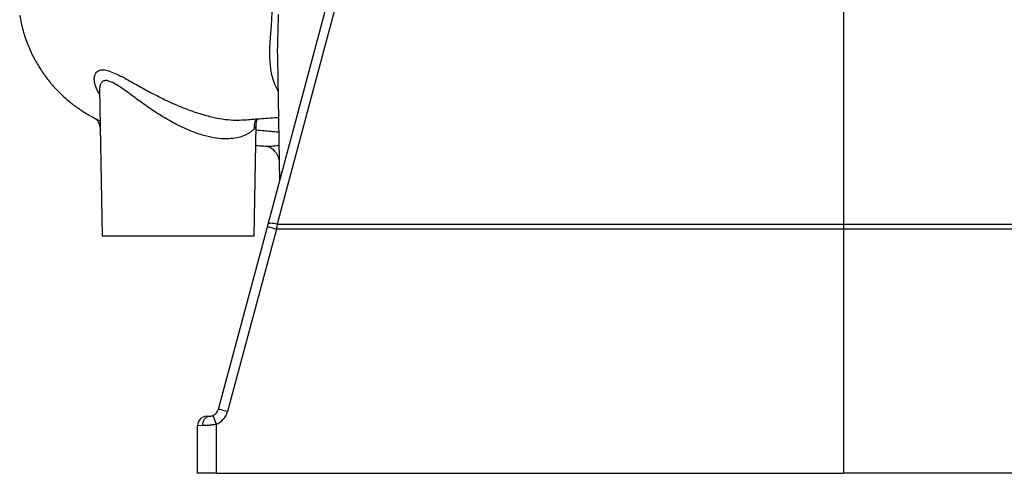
# Model space of a CAD drawing. Header units: millimetres. Extents: x 2403 to 4581, y 850 to 6158.
# Tile 1 of 9: x 2456 to 3492, y 850 to 1329. Entities that reach past the tile are written whole.
import ezdxf

# ---------------------------------------------------------------- set-up
doc = ezdxf.new("R2010")
doc.units = ezdxf.units.MM
doc.header["$LTSCALE"] = 2

msp = doc.modelspace()

# ---------------------------------------------------------------- linework, layer by layer
at = {"color": 7, "linetype": 'Continuous', "lineweight": 25}
for p, q in [((2717.2, 1112.9), (2930.3, 1908.3)), ((3322.9, 1623.3), (3322.9, 1112.9)), ((2727, 1288.6), (2729.3, 1158)), ((2727, 1288.6), (2727, 1288.2)), ((2539.9, 1254.8), (2542.6, 1100.4)), ((2702.6, 1100.4), (2704.7, 1217.3)), ((2716, 1195.2), (2716.1, 1195.2)), ((2665, 918), (2716.5, 1110.2)), ((2702.6, 1100.4), (2542.6, 1100.4)), ((2725.9, 1107.6), (2674.4, 915.4)), ((3322.9, 1107.7), (2725.9, 1107.6)), ((3919.9, 1107.6), (3322.9, 1107.7)), ((3322.9, 1107.7), (3322.9, 850.4)), ((2652.7, 910.5), (2655.5, 910.6)), ((2662.6, 902), (2662.6, 850.4)), ((2648.4, 900.6), (2642.9, 900.5)), ((2642.9, 850.4), (2642.9, 900.5)), ((2662.6, 850.4), (2642.9, 850.4)), ((2662.6, 850.4), (3322.9, 850.4)), ((3983.3, 850.4), (3322.9, 850.4))]:
    msp.add_line(p, q, dxfattribs=at)
at = {"color": 7, "linetype": 'Continuous', "lineweight": 25, "flags": 128}
for points in [[(2939.7, 1908.4), (2934.7, 1889.7), (2914.6, 1814.9), (2834.6, 1516), (2726.7, 1113)], [(2725.9, 1107.6), (2724.1, 1108.1), (2722.3, 1108.6), (2720.7, 1109.1), (2719.2, 1109.5), (2718, 1109.8), (2717.2, 1110), (2716.6, 1110.2), (2716.5, 1110.2)], [(2726.7, 1113), (2724.9, 1113.4), (2723.2, 1113.7), (2721.6, 1113.8), (2720.2, 1113.9), (2719, 1113.8), (2718.1, 1113.6), (2717.5, 1113.3), (2717.2, 1112.9)], [(2726.7, 1113), (2757.2, 1113), (2917.2, 1113), (3077.1, 1113), (3322.9, 1112.9)], [(3322.9, 1112.9), (3362.9, 1112.9), (3522.9, 1112.9), (3682.9, 1113), (3919.2, 1113)], [(2674.4, 915.4), (2672.6, 915.9), (2670.8, 916.4), (2669.2, 916.8), (2667.7, 917.2), (2666.5, 917.5), (2665.7, 917.8), (2665.1, 917.9), (2665, 918)], [(2648.4, 900.6), (2648.5, 902.5), (2648.9, 904.4), (2649.5, 906.1), (2650.4, 907.6), (2651.5, 908.8), (2652.7, 909.8), (2654.1, 910.4), (2655.5, 910.6)]]:
    msp.add_lwpolyline(points, dxfattribs=at)
at = {"color": 8, "linetype": 'Continuous', "lineweight": 25, "flags": 128}
msp.add_lwpolyline([(2727.6, 1253.6), (2727.5, 1253.8), (2724.7, 1259.3), (2722.5, 1265.3), (2720.9, 1271.7), (2719.6, 1280.3), (2719.1, 1289.4), (2719.2, 1299.3), (2719.8, 1309.7), (2720.8, 1322.5), (2721.2, 1329.3), (2721.6, 1336.4), (2721.6, 1336.4), (2721.6, 1336.4)], dxfattribs=at)
at = {"color": 7, "linetype": 'Continuous', "lineweight": 25}
for centre, radius, start, end in [((2655.3, 920.6), 10, 291.8507, 345.0022), ((2655.1, 920.6), 20, 291.8507, 345.0022), ((2652.9, 900.5), 10, 91, 180), ((2803.8, 961.3), 153.1, 199.0573, 202.7759)]:
    msp.add_arc(centre, radius, start, end, dxfattribs=at)
for points, knots in [([(2455.7, 1333.2), (2456.8, 1327.7), (2458.8, 1317.2), (2463.9, 1302.6), (2469.8, 1289.4), (2476.5, 1277.7), (2483.6, 1267.5), (2490.8, 1258.6), (2498.1, 1251), (2505.2, 1244.5), (2512.9, 1238.2), (2521.1, 1232.5), (2529.5, 1227.4), (2536, 1223.9), (2539.4, 1222.4), (2540.5, 1221.8)], [0, 0, 0, 0, 0.110255, 0.213123, 0.309098, 0.398534, 0.481686, 0.558745, 0.629864, 0.69518, 0.754825, 0.834354, 0.905093, 0.967896, 1, 1, 1, 1]), ([(2535.6, 1224.2), (2535.8, 1224.1), (2536.1, 1223.8), (2536.8, 1222.9), (2537.9, 1221.4), (2539, 1219.4), (2539.9, 1217), (2540.6, 1214.4), (2540.6, 1212.6), (2540.7, 1211.9)], [0, 0, 0, 0, 0.073664, 0.22194, 0.368735, 0.522208, 0.688929, 0.86742, 1, 1, 1, 1]), ([(2691.5, 1222.8), (2691.5, 1222.8), (2693.7, 1223), (2698.5, 1223.4), (2706.1, 1224), (2714.8, 1224.6), (2722.2, 1225.1), (2726.8, 1225.4), (2728.1, 1225.5)], [0, 0, 0, 0, 0.001663, 0.202074, 0.420885, 0.657544, 0.909495, 1, 1, 1, 1]), ([(2704.7, 1217.3), (2704.7, 1217.8), (2704.7, 1219.2), (2705.1, 1221.2), (2705.6, 1223), (2705.9, 1223.8), (2706, 1224)], [0, 0, 0, 0, 0.189214, 0.533779, 0.878007, 1, 1, 1, 1]), ([(2704.3, 1195.9), (2706, 1195.8), (2709.8, 1195.6), (2713.8, 1195.3), (2716, 1195.2)], [0, 0, 0, 0, 0.453689, 1, 1, 1, 1]), ([(2715.6, 1195.2), (2715.6, 1195.2), (2715.5, 1195.2), (2715.8, 1195.2), (2716.5, 1195), (2717.5, 1194.7), (2718.9, 1194.1), (2720.6, 1193.1), (2722.4, 1191.7), (2724.3, 1189.8), (2726.1, 1187.5), (2727.5, 1184.7), (2728.5, 1181.5), (2729, 1179.1), (2728.9, 1177.8), (2728.9, 1177.6)], [0, 0, 0, 0, 0.005612, 0.117056, 0.214773, 0.302221, 0.383623, 0.463212, 0.543318, 0.626356, 0.712662, 0.801208, 0.890962, 0.981282, 1, 1, 1, 1]), ([(2662.6, 902), (2661.2, 901.7), (2659.9, 901.5), (2658, 901.2), (2657.4, 901.2), (2656.1, 901), (2655.5, 901), (2653.7, 900.8), (2652.5, 900.7), (2650.9, 900.6), (2650.3, 900.6), (2649.3, 900.6), (2648.8, 900.6), (2648.4, 900.6)], [0, 0, 0, 0, 0.25, 0.25, 0.375, 0.375, 0.5, 0.5, 0.75, 0.75, 0.875, 0.875, 1, 1, 1, 1]), ([(2655.5, 910.6), (2655.6, 910.6), (2655.9, 910.6), (2656.3, 910.6), (2656.6, 910.7), (2657, 910.7), (2657.2, 910.7), (2657.5, 910.8), (2657.7, 910.9), (2658.2, 911), (2658.6, 911.1), (2659, 911.3)], [0, 0, 0, 0, 0.25, 0.25, 0.5, 0.5, 0.625, 0.625, 0.75, 0.75, 1, 1, 1, 1])]:
    msp.add_open_spline(points, degree=3, knots=knots, dxfattribs=at)
at = {"color": 8, "linetype": 'Continuous', "lineweight": 25}
for points, knots in [([(2727.9, 1333.8), (2727.7, 1328.6), (2727.5, 1318), (2727, 1303.9), (2726.8, 1294.2), (2727, 1289.6), (2727, 1288.6)], [0, 0, 0, 0, 0.332646, 0.670284, 0.934044, 1, 1, 1, 1]), ([(2540, 1249.6), (2539.9, 1249.8), (2538.6, 1251.5), (2537.1, 1254.8), (2535.2, 1259.3), (2534.3, 1263.6), (2534.2, 1267.8), (2535.2, 1271.7), (2537.5, 1274.4), (2541.2, 1275.8), (2546.2, 1275.5), (2552.5, 1273.6), (2559.9, 1270.2), (2567.3, 1266.4), (2574.5, 1262.3), (2581.5, 1258.4), (2588.9, 1254.3), (2596.6, 1250.2), (2604.6, 1246.1), (2612.7, 1242.2), (2621.3, 1238.3), (2631.5, 1234.1), (2641.4, 1230.6), (2650.5, 1227.9), (2659.1, 1225.6), (2669.4, 1223.6), (2677.7, 1222.8), (2685.2, 1222.5), (2688.7, 1222.7), (2691.5, 1222.9)], [0, 0, 0, 0, 0.004066, 0.040966, 0.077864, 0.11585, 0.153826, 0.198925, 0.24493, 0.286447, 0.332125, 0.379273, 0.423919, 0.469395, 0.503746, 0.538102, 0.573359, 0.608616, 0.642498, 0.676376, 0.711284, 0.746184, 0.798123, 0.824912, 0.851697, 0.898205, 0.946357, 0.956434, 1, 1, 1, 1]), ([(2702.3, 1213.2), (2701.4, 1212.3), (2699.5, 1210.3), (2694.7, 1207.3), (2688.3, 1204.7), (2680.3, 1203.1), (2670.9, 1202.7), (2660, 1203.8), (2651.9, 1205.7), (2643.6, 1208.2), (2635.2, 1211.2), (2624.3, 1216.2), (2615.1, 1221), (2607.6, 1225.4), (2600.2, 1230), (2590.9, 1236.3), (2582, 1242.6), (2573.8, 1248.7), (2567.4, 1253.4), (2560.9, 1257.9), (2555.1, 1261.5), (2550.2, 1263.7), (2547.1, 1264.4), (2544.3, 1264.1), (2542, 1262.9), (2540.3, 1259.7), (2539.8, 1256.7), (2539.9, 1254.9), (2539.9, 1254.8)], [0, 0, 0, 0, 0.038607, 0.086241, 0.134933, 0.180963, 0.228384, 0.278828, 0.331344, 0.332705, 0.384854, 0.438603, 0.472478, 0.50636, 0.541238, 0.576119, 0.643009, 0.677299, 0.711579, 0.752905, 0.79509, 0.828002, 0.861919, 0.877522, 0.914291, 0.955283, 0.997575, 1, 1, 1, 1]), ([(2705.2, 1223.9), (2705.1, 1223.7), (2703.6, 1222.1), (2702.5, 1218.3), (2702.4, 1214.7), (2702.3, 1213.2)], [0, 0, 0, 0, 0.064711, 0.589062, 1, 1, 1, 1]), ([(2704.4, 1217.3), (2704.4, 1216.9), (2704.6, 1216), (2703.2, 1214.3), (2702.3, 1213.2)], [0, 0, 0, 0, 0.369565, 1, 1, 1, 1]), ([(2704.6, 1212.3), (2707.4, 1212.1), (2714.6, 1211.4), (2722.7, 1210.7), (2728.3, 1210.3), (2728.3, 1210.3)], [0, 0, 0, 0, 0.385947, 0.997577, 1, 1, 1, 1]), ([(2716.1, 1195.2), (2716.7, 1195.2), (2718.1, 1195.1), (2722, 1195.3), (2725.6, 1195.7), (2728.6, 1196.3), (2728.6, 1196.3)], [0, 0, 0, 0, 0.212481, 0.493506, 0.999903, 1, 1, 1, 1])]:
    msp.add_open_spline(points, degree=3, knots=knots, dxfattribs=at)
at = {"color": 7, "linetype": 'Continuous', "lineweight": 25}
for points in [[(2716.5, 1110.2), (2716.7, 1111.1), (2716.9, 1112), (2717.2, 1112.9)], [(2726.7, 1113), (2726.4, 1111.2), (2726.2, 1109.4), (2725.9, 1107.6)], [(3322.9, 1112.9), (3322.9, 1111.2), (3322.9, 1109.5), (3322.9, 1107.7)]]:
    msp.add_open_spline(points, degree=3, dxfattribs=at)

doc.saveas('drawing.dxf')
